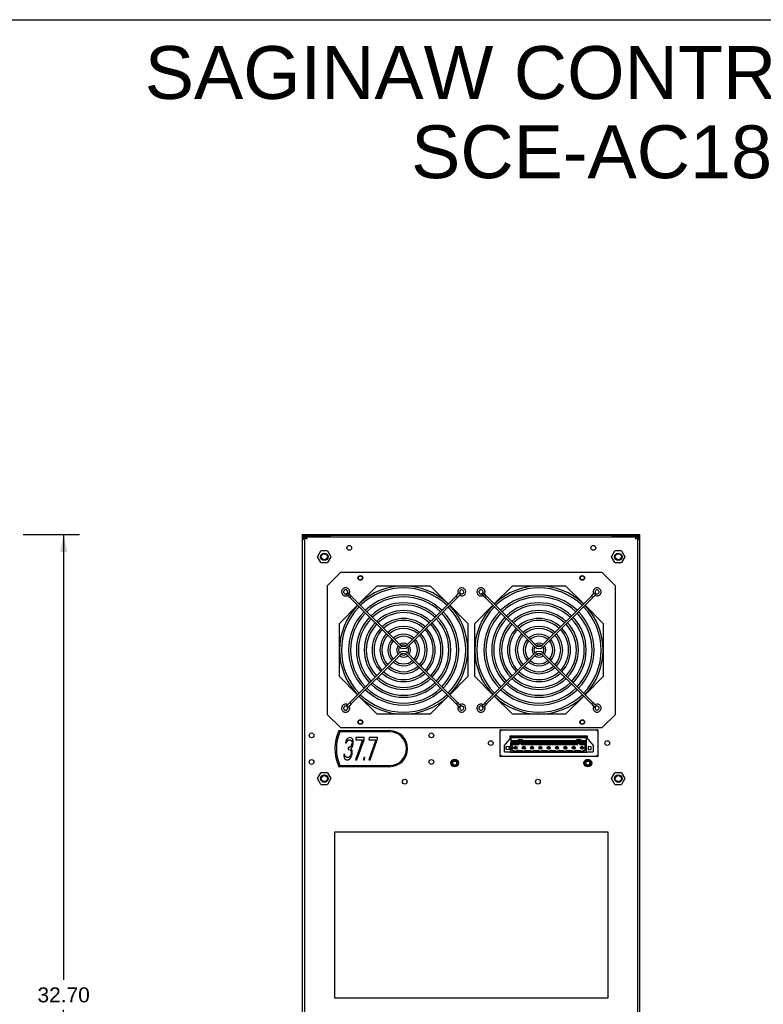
# Model space of a CAD drawing. Header units: inches. Extents: x 0 to 106, y 0 to 69.
# Tile 7 of 8: x 53 to 80, y 34 to 69. Entities that reach past the tile are written whole.
import ezdxf

# ---------------------------------------------------------------- set-up
doc = ezdxf.new("R2010")
doc.units = ezdxf.units.IN
doc.header["$LTSCALE"] = 5.84375
doc.header["$MEASUREMENT"] = 0
doc.layers.get('0').update_dxf_attribs({"linetype": 'CONTINUOUS'})
doc.layers.add('DIMENSIONS', color=7, linetype='CONTINUOUS')
doc.styles.get("Standard").update_dxf_attribs({"font": 'arial.ttf'})
doc.dimstyles.new('DIMSTYLE_1', dxfattribs={"dimtxt": 0.53125, "dimasz": 0.625, "dimexe": 0.09, "dimexo": 0.07, "dimgap": 0.0425, "dimtad": 0, "dimtih": 1, "dimtoh": 1, "dimdec": 1, "dimzin": 4, "dimdsep": 46, "dimtxsty": 'Standard', "dimblk": '_FILLED', "dimblk1": '_FILLED', "dimblk2": '_FILLED', "dimcen": 0.09, "dimadec": 1, "dimazin": 1, "dimtfac": 1, "dimtdec": 3, "dimtofl": 0, "dimtmove": 0, "dimatfit": 3, "dimldrblk": '_FILLED', "dimfxl": 0, "dimtolj": 1, "dimtzin": 4, "dimarcsym": 0})

# ---------------------------------------------------------------- blocks, each defined once
blk = doc.blocks.new('_FILLED')
at = {"color": 0, "linetype": 'ByBlock'}
blk.add_solid([(0, 0), (-1, 0.2), (-1, -0.2)], dxfattribs=at)
blk = doc.blocks.new('*D1')
at = {"layer": 'DIMENSIONS', "color": 2, "linetype": 'Continuous'}
for p, q in [((53.605, 50.481), (54.108, 50.481)), ((54.108, 50.481), (55.599, 50.481)), ((55.037, 50.481), (55.037, 34.671)), ((55.037, 17.798), (55.037, 33.608)), ((53.605, 17.798), (54.108, 17.798)), ((54.108, 17.798), (55.599, 17.798))]:
    blk.add_line(p, q, dxfattribs=at)
at = {"layer": 'DIMENSIONS', "color": 2, "linetype": 'Continuous', "xscale": 0.625, "yscale": 0.625, "zscale": 0.625}
for p, rotation in [((55.037, 50.481), 90), ((55.037, 17.798), 270)]:
    blk.add_blockref('_FILLED', p, dxfattribs=dict(at, rotation=rotation))
at = {"layer": 'DIMENSIONS', "color": 2, "linetype": 'Continuous', "insert": (55.037, 34.405), "char_height": 0.5312, "width": 1.85641, "attachment_point": 2, "line_spacing_factor": 0.9}
blk.add_mtext('32.70', dxfattribs=at)

msp = doc.modelspace()

# ---------------------------------------------------------------- linework, layer by layer
at = {"color": 7, "linetype": 'Continuous'}
for p, q in [((0, 68.75), (106.25, 68.75)), ((63.5183, 17.877), (63.5183, 50.4806)), ((63.5183, 50.4806), (75.4868, 50.4806)), ((75.4868, 50.4413), (63.5183, 50.4413)), ((63.5198, 50.3776), (63.5183, 50.3623)), ((63.5577, 50.3259), (63.5183, 50.3259)), ((63.5243, 50.3923), (63.5198, 50.3776)), ((63.5315, 50.4059), (63.5243, 50.3923)), ((63.5577, 50.3032), (63.5577, 50.3623)), ((63.5971, 17.8377), (63.5968, 50.4411)), ((64.5026, 50.4018), (63.5968, 50.4018)), ((63.5971, 50.3969), (63.6364, 50.3969)), ((63.6378, 50.3837), (63.6364, 50.3969)), ((63.6364, 50.3443), (63.6554, 50.3311)), ((63.6427, 50.3952), (63.6379, 50.3967)), ((63.6379, 50.3967), (75.3673, 50.3967)), ((63.6474, 50.3907), (63.6427, 50.3952)), ((63.6561, 50.3443), (63.6481, 50.3573)), ((63.6554, 50.3311), (63.6758, 50.318)), ((64.5026, 50.3967), (64.5026, 50.4411)), ((74.5026, 50.3967), (74.5026, 50.4411)), ((74.5026, 50.4018), (75.4084, 50.4018)), ((75.3341, 50.3334), (75.3294, 50.318)), ((75.3687, 50.3969), (75.4081, 50.3969)), ((75.4081, 17.8377), (75.4083, 50.4411)), ((75.4239, 50.4395), (75.4087, 50.4411)), ((75.4386, 50.4349), (75.4239, 50.4395)), ((75.4522, 50.4276), (75.4386, 50.4349)), ((75.4475, 50.3032), (75.4475, 50.3623)), ((75.4475, 50.3259), (75.4868, 50.3259)), ((75.4868, 17.877), (75.4868, 50.4806)), ((63.5971, 50.3032), (63.5183, 50.3032)), ((75.4868, 50.3032), (75.4081, 50.3032)), ((64.0497, 49.6881), (64.1679, 49.8928)), ((64.1679, 49.4833), (64.0497, 49.6881)), ((64.4042, 49.8928), (64.1679, 49.8928)), ((64.4042, 49.8928), (64.5224, 49.6881)), ((64.5224, 49.6881), (64.4042, 49.4833)), ((74.4827, 49.6881), (74.6009, 49.8928)), ((74.6009, 49.4833), (74.4827, 49.6881)), ((74.8373, 49.8928), (74.6009, 49.8928)), ((74.8373, 49.8928), (74.9555, 49.6881)), ((74.9555, 49.6881), (74.8373, 49.4833)), ((64.1679, 49.4833), (64.4042, 49.4833)), ((74.6009, 49.4833), (74.8373, 49.4833)), ((64.3845, 48.6617), (64.8569, 49.1342)), ((74.1483, 49.1342), (64.8569, 49.1342)), ((74.1483, 49.1342), (74.6207, 48.6617)), ((64.3845, 48.6617), (64.3845, 44.0948)), ((66.1561, 48.6594), (65.5156, 48.0189)), ((66.1561, 48.6594), (68.0459, 48.6594)), ((68.6864, 48.0189), (68.0459, 48.6594)), ((70.9593, 48.6594), (70.3187, 48.0189)), ((70.9593, 48.6594), (72.849, 48.6594)), ((73.4896, 48.0189), (72.849, 48.6594)), ((74.6207, 44.0948), (74.6207, 48.6617)), ((65.1017, 48.3101), (65.0716, 48.3742)), ((65.1095, 48.4113), (65.1741, 48.3822)), ((65.1281, 48.3076), (65.1772, 48.3587)), ((65.192, 48.2422), (65.1281, 48.3076)), ((65.2421, 48.2923), (65.1772, 48.3587)), ((65.2421, 48.2923), (65.192, 48.2422)), ((65.192, 48.2422), (66.9368, 46.4975)), ((65.2421, 48.2923), (66.9869, 46.5476)), ((67.2151, 46.5476), (68.9599, 48.2923)), ((67.2653, 46.4975), (69.01, 48.2422)), ((68.9599, 48.2923), (69.0257, 48.3568)), ((69.01, 48.2422), (68.9599, 48.2923)), ((69.01, 48.2422), (69.0758, 48.3067)), ((69.0312, 48.3831), (69.0958, 48.4123)), ((69.1039, 48.3101), (69.1323, 48.375)), ((69.9049, 48.3101), (69.8748, 48.3742)), ((69.9126, 48.4113), (69.9772, 48.3822)), ((69.9312, 48.3076), (69.9803, 48.3587)), ((69.9952, 48.2422), (69.9312, 48.3076)), ((70.0453, 48.2923), (69.9803, 48.3587)), ((70.0453, 48.2923), (69.9952, 48.2422)), ((69.9952, 48.2422), (71.7399, 46.4975)), ((70.0453, 48.2923), (71.79, 46.5476)), ((72.0183, 46.5476), (73.763, 48.2923)), ((72.0684, 46.4975), (73.8131, 48.2422)), ((73.763, 48.2923), (73.8289, 48.3568)), ((73.8131, 48.2422), (73.763, 48.2923)), ((73.8131, 48.2422), (73.879, 48.3067)), ((73.8344, 48.3831), (73.899, 48.4123)), ((73.907, 48.3101), (73.9355, 48.375)), ((65.4655, 47.9688), (64.8199, 47.3232)), ((69.3822, 47.3232), (68.7365, 47.9688)), ((70.2686, 47.9688), (69.623, 47.3232)), ((74.1853, 47.3232), (73.5397, 47.9688)), ((64.8199, 45.4334), (64.8199, 47.3232)), ((69.3822, 47.3232), (69.3822, 45.4334)), ((69.623, 45.4334), (69.623, 47.3232)), ((74.1853, 47.3232), (74.1853, 45.4334)), ((65.1919, 44.5144), (66.9367, 46.2592)), ((65.2421, 44.4643), (66.9868, 46.209)), ((67.2152, 46.209), (68.96, 44.4643)), ((67.2654, 46.2592), (69.0101, 44.5144)), ((69.9951, 44.5144), (71.7398, 46.2592)), ((70.0452, 44.4643), (71.7899, 46.209)), ((72.0184, 46.209), (73.7631, 44.4643)), ((72.0685, 46.2592), (73.8132, 44.5144)), ((64.8199, 45.4334), (65.4654, 44.7879)), ((68.7366, 44.7879), (69.3822, 45.4334)), ((69.623, 45.4334), (70.2685, 44.7879)), ((73.5398, 44.7879), (74.1853, 45.4334)), ((65.5155, 44.7378), (66.1561, 44.0971)), ((68.0459, 44.0971), (68.6865, 44.7378)), ((70.3186, 44.7378), (70.9593, 44.0971)), ((72.849, 44.0971), (73.4897, 44.7378)), ((65.0715, 44.3823), (65.0993, 44.4475)), ((65.1919, 44.5144), (65.1269, 44.448)), ((65.2421, 44.4643), (65.1782, 44.3991)), ((65.1919, 44.5144), (65.2421, 44.4643)), ((68.96, 44.4643), (69.0101, 44.5144)), ((68.96, 44.4643), (69.0258, 44.3999)), ((69.0101, 44.5144), (69.0759, 44.45)), ((69.1025, 44.4458), (69.1317, 44.3813)), ((69.8747, 44.3823), (69.9025, 44.4475)), ((69.9951, 44.5144), (69.9301, 44.448)), ((70.0452, 44.4643), (69.9813, 44.3991)), ((69.9951, 44.5144), (70.0452, 44.4643)), ((73.7631, 44.4643), (73.8132, 44.5144)), ((73.7631, 44.4643), (73.829, 44.3999)), ((73.8132, 44.5144), (73.8791, 44.45)), ((73.9056, 44.4458), (73.9348, 44.3813)), ((64.8569, 43.6224), (64.3845, 44.0948)), ((65.1736, 44.3752), (65.1087, 44.3467)), ((68.0459, 44.0971), (66.1561, 44.0971)), ((69.0307, 44.372), (69.0956, 44.3436)), ((69.9768, 44.3752), (69.9119, 44.3467)), ((72.849, 44.0971), (70.9593, 44.0971)), ((73.8338, 44.372), (73.8987, 44.3436)), ((74.6207, 44.0948), (74.1483, 43.6224)), ((64.8032, 43.5168), (66.603, 43.5168)), ((66.603, 43.4774), (64.8427, 43.4774)), ((64.8569, 43.6224), (74.1483, 43.6224)), ((70.5262, 42.6015), (70.5262, 43.5463)), ((70.5262, 43.5463), (73.9908, 43.5463)), ((70.5579, 43.5168), (70.5656, 43.507)), ((70.8845, 43.2402), (70.8845, 43.3377)), ((70.8845, 43.3377), (73.6128, 43.3377)), ((73.6128, 43.3377), (73.6128, 43.2546)), ((73.9908, 43.5463), (73.9908, 42.6015)), ((65.0511, 43.1535), (65.0347, 43.0865)), ((65.0347, 43.0865), (65.0757, 43.0865)), ((65.0921, 43.2205), (65.0511, 43.1535)), ((65.0757, 43.0865), (65.0982, 43.1367)), ((65.129, 43.254), (65.0921, 43.2205)), ((65.0982, 43.1367), (65.127, 43.1702)), ((65.127, 43.1702), (65.17, 43.187)), ((65.1885, 43.2707), (65.129, 43.254)), ((65.17, 43.187), (65.2028, 43.187)), ((65.2049, 43.2707), (65.1885, 43.2707)), ((65.2028, 43.187), (65.2418, 43.1702)), ((65.2603, 43.254), (65.2049, 43.2707)), ((65.2438, 42.9859), (65.2233, 42.9524)), ((65.2418, 43.1702), (65.2623, 43.1367)), ((65.2684, 43.053), (65.2438, 42.9859)), ((65.289, 43.2205), (65.2603, 43.254)), ((65.2623, 43.1367), (65.2725, 43.0865)), ((65.2725, 43.0865), (65.2684, 43.053)), ((65.2704, 42.9357), (65.293, 42.9859)), ((65.3135, 43.1535), (65.289, 43.2205)), ((65.293, 42.9859), (65.3094, 43.053)), ((65.3094, 43.053), (65.3135, 43.0866)), ((65.3135, 43.0866), (65.3135, 43.1535)), ((65.6457, 43.187), (65.3953, 42.4833)), ((65.41, 43.2707), (65.3997, 43.187)), ((65.3997, 43.187), (65.6457, 43.187)), ((65.7052, 43.2707), (65.41, 43.2707)), ((65.4445, 42.4833), (65.695, 43.187)), ((65.695, 43.187), (65.7052, 43.2707)), ((66.1133, 43.187), (65.8628, 42.4833)), ((65.8775, 43.2707), (65.8672, 43.187)), ((65.8672, 43.187), (66.1133, 43.187)), ((66.1728, 43.2707), (65.8775, 43.2707)), ((65.912, 42.4833), (66.1625, 43.187)), ((66.1625, 43.187), (66.1728, 43.2707)), ((70.6837, 42.9952), (70.916, 43.2786)), ((70.6837, 42.7589), (70.6837, 42.9952)), ((70.9042, 42.7589), (70.9042, 43.0896)), ((70.9042, 43.0896), (71.1719, 43.0896)), ((70.9042, 43.0633), (71.1719, 43.0633)), ((70.916, 43.0896), (70.916, 43.3219)), ((70.916, 43.3219), (73.5931, 43.3219)), ((70.916, 43.2983), (73.5931, 43.2983)), ((70.916, 43.2786), (73.5931, 43.2786)), ((70.916, 43.1644), (71.1719, 43.1644)), ((70.916, 43.1172), (71.1719, 43.1172)), ((70.9396, 43.0333), (70.9396, 42.9282)), ((71.2034, 43.0333), (70.9396, 43.0333)), ((70.9396, 43.0227), (71.2034, 43.0227)), ((71.1719, 43.0633), (71.1719, 43.2078)), ((71.1719, 43.2078), (71.3057, 43.2078)), ((71.2034, 43.0227), (71.2034, 43.1802)), ((71.2742, 43.1802), (71.2034, 43.1802)), ((71.2034, 43.1644), (71.2742, 43.1644)), ((71.2034, 43.1172), (71.2742, 43.1172)), ((71.2742, 43.0559), (71.2034, 43.0559)), ((71.2742, 43.0227), (71.2742, 43.1802)), ((73.2782, 43.0333), (71.2742, 43.0333)), ((71.2742, 43.0227), (73.2782, 43.0227)), ((71.3057, 43.2078), (71.3057, 43.0633)), ((71.3057, 43.1644), (73.2467, 43.1644)), ((71.3057, 43.1172), (73.2467, 43.1172)), ((71.3057, 43.0896), (73.2467, 43.0896)), ((71.3057, 43.0633), (73.2467, 43.0633)), ((73.2467, 43.0633), (73.2467, 43.2078)), ((73.2467, 43.2078), (73.3805, 43.2078)), ((73.2782, 43.0227), (73.2782, 43.1802)), ((73.349, 43.1802), (73.2782, 43.1802)), ((73.2782, 43.1644), (73.349, 43.1644)), ((73.2782, 43.1172), (73.349, 43.1172)), ((73.349, 43.0559), (73.2782, 43.0559)), ((73.349, 43.0227), (73.349, 43.1802)), ((73.5459, 43.0333), (73.349, 43.0333)), ((73.349, 43.0227), (73.5459, 43.0227)), ((73.3805, 43.2078), (73.3805, 43.0633)), ((73.3805, 43.1644), (73.5931, 43.1644)), ((73.3805, 43.1172), (73.5931, 43.1172)), ((73.3805, 43.0896), (73.5892, 43.0896)), ((73.3805, 43.0633), (73.5892, 43.0633)), ((73.5459, 42.8219), (73.5459, 43.0333)), ((73.5892, 42.7589), (73.5892, 43.0896)), ((73.5892, 43.0424), (73.5931, 43.0424)), ((73.5892, 43.0267), (73.5931, 43.0267)), ((73.5931, 42.7589), (73.5931, 43.3219)), ((73.5931, 43.2786), (73.8254, 42.9952)), ((73.8254, 42.9952), (73.8254, 42.7589)), ((64.975, 42.6676), (64.9771, 42.6174)), ((65.016, 42.6676), (64.975, 42.6676)), ((65.0201, 42.6341), (65.016, 42.6676)), ((65.1371, 42.9189), (65.1289, 42.8519)), ((65.1289, 42.8519), (65.1617, 42.8519)), ((65.1699, 42.9189), (65.1371, 42.9189)), ((65.1617, 42.8519), (65.2089, 42.8352)), ((65.2233, 42.9524), (65.1699, 42.9189)), ((65.2089, 42.8352), (65.2293, 42.8017)), ((65.2293, 42.6676), (65.217, 42.6341)), ((65.2293, 42.8017), (65.2375, 42.7346)), ((65.2375, 42.7346), (65.2293, 42.6676)), ((65.2314, 42.8854), (65.2704, 42.9357)), ((65.2683, 42.8519), (65.2314, 42.8854)), ((65.2559, 42.6174), (65.2703, 42.6676)), ((65.2785, 42.8017), (65.2683, 42.8519)), ((65.2703, 42.6676), (65.2785, 42.7348)), ((65.2785, 42.7348), (65.2785, 42.8017)), ((70.6837, 42.7589), (73.8254, 42.7589)), ((70.8589, 42.9549), (70.725, 42.9432)), ((70.725, 42.9432), (70.725, 42.8542)), ((70.725, 42.8542), (70.8589, 42.8425)), ((70.8589, 42.8425), (70.8589, 42.9549)), ((70.8845, 42.7393), (70.8845, 42.7589)), ((73.6128, 42.7393), (70.8845, 42.7393)), ((70.9711, 42.9282), (70.9396, 42.9282)), ((70.9396, 42.8889), (70.9396, 42.8219)), ((70.9396, 42.8889), (70.9711, 42.8889)), ((70.9396, 42.8219), (70.9711, 42.8219)), ((70.9711, 42.8889), (70.9711, 42.9282)), ((70.9711, 42.8219), (70.9711, 42.8062)), ((70.9711, 42.8062), (71.0027, 42.8062)), ((71.0498, 42.9282), (71.0498, 42.8889)), ((71.0892, 42.9282), (71.0498, 42.9282)), ((71.0498, 42.8889), (71.0892, 42.8889)), ((71.0892, 42.8889), (71.0892, 42.9282)), ((71.1206, 42.8062), (71.1483, 42.8062)), ((71.1483, 42.8062), (71.1483, 42.8219)), ((71.1483, 42.8219), (71.1719, 42.8219)), ((71.1719, 42.8219), (71.1719, 42.8062)), ((71.1719, 42.8062), (71.298, 42.8062)), ((71.3451, 42.9282), (71.3451, 42.8889)), ((71.3845, 42.9282), (71.3451, 42.9282)), ((71.3451, 42.8889), (71.3845, 42.8889)), ((71.3845, 42.8889), (71.3845, 42.9282)), ((71.4158, 42.8062), (71.4435, 42.8062)), ((71.4435, 42.8062), (71.4435, 42.8219)), ((71.4435, 42.8219), (71.4672, 42.8219)), ((71.4672, 42.8219), (71.4672, 42.8062)), ((71.4672, 42.8062), (71.5933, 42.8062)), ((71.6404, 42.9282), (71.6404, 42.8889)), ((71.6798, 42.9282), (71.6404, 42.9282)), ((71.6404, 42.8889), (71.6798, 42.8889)), ((71.6798, 42.8889), (71.6798, 42.9282)), ((71.7111, 42.8062), (71.7388, 42.8062)), ((71.7388, 42.8062), (71.7388, 42.8219)), ((71.7388, 42.8219), (71.7624, 42.8219)), ((71.7624, 42.8219), (71.7624, 42.8062)), ((71.7624, 42.8062), (71.8885, 42.8062)), ((71.9357, 42.9282), (71.9357, 42.8889)), ((71.975, 42.9282), (71.9357, 42.9282)), ((71.9357, 42.8889), (71.975, 42.8889)), ((71.975, 42.8889), (71.975, 42.9282)), ((72.0064, 42.8062), (72.0341, 42.8062)), ((72.0341, 42.8062), (72.0341, 42.8219)), ((72.0341, 42.8219), (72.0577, 42.8219)), ((72.0577, 42.8219), (72.0577, 42.8062)), ((72.0577, 42.8062), (72.1838, 42.8062)), ((72.2309, 42.9282), (72.2309, 42.8889)), ((72.2703, 42.9282), (72.2309, 42.9282)), ((72.2309, 42.8889), (72.2703, 42.8889)), ((72.2703, 42.8889), (72.2703, 42.9282)), ((72.3017, 42.8062), (72.3294, 42.8062)), ((72.3294, 42.8062), (72.3294, 42.8219)), ((72.3294, 42.8219), (72.353, 42.8219)), ((72.353, 42.8219), (72.353, 42.8062)), ((72.353, 42.8062), (72.4791, 42.8062)), ((72.5262, 42.9282), (72.5262, 42.8889)), ((72.5656, 42.9282), (72.5262, 42.9282)), ((72.5262, 42.8889), (72.5656, 42.8889)), ((72.5656, 42.8889), (72.5656, 42.9282)), ((72.5969, 42.8062), (72.6246, 42.8062)), ((72.6246, 42.8062), (72.6246, 42.8219)), ((72.6246, 42.8219), (72.6483, 42.8219)), ((72.6483, 42.8219), (72.6483, 42.8062)), ((72.6483, 42.8062), (72.7744, 42.8062)), ((72.8215, 42.9282), (72.8215, 42.8889)), ((72.8609, 42.9282), (72.8215, 42.9282)), ((72.8215, 42.8889), (72.8609, 42.8889)), ((72.8609, 42.8889), (72.8609, 42.9282)), ((72.8922, 42.8062), (72.9199, 42.8062)), ((72.9199, 42.8062), (72.9199, 42.8219)), ((72.9199, 42.8219), (72.9435, 42.8219)), ((72.9435, 42.8219), (72.9435, 42.8062)), ((72.9435, 42.8062), (73.0696, 42.8062)), ((73.1168, 42.9282), (73.1168, 42.8889)), ((73.1561, 42.9282), (73.1168, 42.9282)), ((73.1168, 42.8889), (73.1561, 42.8889)), ((73.1561, 42.8889), (73.1561, 42.9282)), ((73.1875, 42.8062), (73.2152, 42.8062)), ((73.2152, 42.8062), (73.2152, 42.8219)), ((73.2152, 42.8219), (73.2388, 42.8219)), ((73.2388, 42.8219), (73.2388, 42.8062)), ((73.2388, 42.8062), (73.3649, 42.8062)), ((73.412, 42.9282), (73.412, 42.8889)), ((73.4514, 42.9282), (73.412, 42.9282)), ((73.412, 42.8889), (73.4514, 42.8889)), ((73.4514, 42.8889), (73.4514, 42.9282)), ((73.4828, 42.8062), (73.5105, 42.8062)), ((73.5105, 42.8062), (73.5105, 42.8219)), ((73.5105, 42.8219), (73.5459, 42.8219)), ((73.6128, 42.7589), (73.6128, 42.7393)), ((73.6502, 42.9549), (73.6502, 42.8425)), ((73.7605, 42.9452), (73.6502, 42.9549)), ((73.6502, 42.8425), (73.7605, 42.8522)), ((73.7605, 42.8522), (73.7605, 42.9452)), ((73.9591, 42.631), (73.9514, 42.6408)), ((64.9771, 42.6174), (64.9873, 42.5671)), ((64.9873, 42.5671), (65.0078, 42.5336)), ((65.0078, 42.5336), (65.0365, 42.5001)), ((65.0324, 42.6006), (65.0201, 42.6341)), ((65.0468, 42.5839), (65.0324, 42.6006)), ((65.0365, 42.5001), (65.0672, 42.4833)), ((65.0857, 42.5671), (65.0468, 42.5839)), ((65.0672, 42.4833), (65.1328, 42.4833)), ((65.1349, 42.5671), (65.0857, 42.5671)), ((65.1328, 42.4833), (65.1677, 42.5001)), ((65.178, 42.5839), (65.1349, 42.5671)), ((65.1677, 42.5001), (65.2046, 42.5336)), ((65.1965, 42.6006), (65.178, 42.5839)), ((65.217, 42.6341), (65.1965, 42.6006)), ((65.2046, 42.5336), (65.2334, 42.5671)), ((65.2334, 42.5671), (65.2559, 42.6174)), ((65.3953, 42.4833), (65.4445, 42.4833)), ((65.6845, 42.5671), (65.6742, 42.4833)), ((65.6742, 42.4833), (65.7152, 42.4833)), ((65.7255, 42.5671), (65.6845, 42.5671)), ((65.7152, 42.4833), (65.7255, 42.5671)), ((65.8628, 42.4833), (65.912, 42.4833)), ((68.8552, 42.4637), (68.7984, 42.3652)), ((68.7984, 42.3652), (68.8552, 42.2668)), ((68.9689, 42.4637), (68.8552, 42.4637)), ((69.0257, 42.3652), (68.9689, 42.4637)), ((68.9689, 42.2668), (69.0257, 42.3652)), ((73.9908, 42.6015), (70.5262, 42.6015)), ((73.5796, 42.4637), (73.5228, 42.3652)), ((73.5228, 42.3652), (73.5796, 42.2668)), ((73.6933, 42.4637), (73.5796, 42.4637)), ((73.7501, 42.3652), (73.6933, 42.4637)), ((73.6933, 42.2668), (73.7501, 42.3652)), ((64.0497, 41.8141), (64.1679, 42.0188)), ((64.4042, 42.0188), (64.1679, 42.0188)), ((64.4042, 42.0188), (64.5224, 41.8141)), ((66.603, 42.2373), (64.8032, 42.2373)), ((64.8427, 42.2767), (66.603, 42.2767)), ((68.8552, 42.2668), (68.9689, 42.2668)), ((73.5796, 42.2668), (73.6933, 42.2668)), ((74.4827, 41.8141), (74.6009, 42.0188)), ((74.8373, 42.0188), (74.6009, 42.0188)), ((74.8373, 42.0188), (74.9555, 41.8141)), ((64.1679, 41.6093), (64.0497, 41.8141)), ((64.1679, 41.6093), (64.4042, 41.6093)), ((64.5224, 41.8141), (64.4042, 41.6093)), ((74.6009, 41.6093), (74.4827, 41.8141)), ((74.6009, 41.6093), (74.8373, 41.6093)), ((74.9555, 41.8141), (74.8373, 41.6093)), ((64.6601, 34.0188), (64.6601, 39.9243)), ((64.6601, 39.9243), (74.3451, 39.9243)), ((74.3451, 39.9243), (74.3451, 34.0188)), ((74.3451, 34.0188), (64.6601, 34.0188))]:
    msp.add_line(p, q, dxfattribs=at)
for points in [[(63.5666, 50.4349), (63.5531, 50.4276), (63.5412, 50.4178), (63.5315, 50.4059)], [(63.5577, 50.3623), (63.559, 50.3724), (63.5629, 50.3819), (63.5691, 50.3901), (63.5772, 50.3964)], [(63.5964, 50.4411), (63.5812, 50.4395), (63.5666, 50.4349)], [(63.5772, 50.3964), (63.5866, 50.4004), (63.5968, 50.4018)], [(63.5971, 50.3969), (63.5998, 50.3837), (63.6076, 50.3706)], [(63.6076, 50.3706), (63.6201, 50.3574), (63.6364, 50.3443)], [(63.6379, 50.3967), (63.6377, 50.3967), (63.6374, 50.3967), (63.6372, 50.3967), (63.6369, 50.3967), (63.6367, 50.3966), (63.6364, 50.3966)], [(63.648, 50.3574), (63.6417, 50.3706), (63.6378, 50.3837)], [(63.6663, 50.3481), (63.6616, 50.3617), (63.6569, 50.3737), (63.6521, 50.3835), (63.6474, 50.3907)], [(63.6525, 50.3501), (63.6569, 50.3458), (63.6633, 50.3376), (63.6696, 50.3281)], [(63.6758, 50.318), (63.6656, 50.3311), (63.6561, 50.3443)], [(63.6758, 50.318), (63.6711, 50.3334), (63.6663, 50.3481)], [(75.3294, 50.318), (75.3358, 50.3285), (75.3423, 50.3381), (75.3485, 50.3461), (75.3527, 50.3501)], [(75.3294, 50.318), (75.3497, 50.3311), (75.3687, 50.3443)], [(75.3436, 50.3617), (75.3388, 50.3481), (75.3341, 50.3334)], [(75.3572, 50.3574), (75.349, 50.3443), (75.3395, 50.3311)], [(75.3673, 50.3967), (75.3625, 50.3952), (75.3578, 50.3907), (75.353, 50.3835), (75.3483, 50.3737), (75.3436, 50.3617)], [(75.3687, 50.3969), (75.3674, 50.3837), (75.3635, 50.3706), (75.3572, 50.3574)], [(75.3687, 50.3966), (75.3685, 50.3966), (75.3682, 50.3967), (75.368, 50.3967), (75.3677, 50.3967), (75.3675, 50.3967), (75.3673, 50.3967)], [(75.3687, 50.3443), (75.385, 50.3574), (75.3975, 50.3706)], [(75.3975, 50.3706), (75.4054, 50.3837), (75.4081, 50.3969)], [(75.4084, 50.4018), (75.4185, 50.4004), (75.4279, 50.3964), (75.436, 50.3901), (75.4422, 50.382), (75.4461, 50.3725), (75.4475, 50.3623)], [(75.4809, 50.3923), (75.4737, 50.4058), (75.464, 50.4177), (75.4522, 50.4276)], [(75.4868, 50.3623), (75.4853, 50.3775), (75.4809, 50.3923)], [(65.1741, 48.3822), (65.1804, 48.399), (65.1847, 48.4166), (65.1866, 48.4346), (65.1863, 48.4527), (65.1838, 48.4706), (65.179, 48.488), (65.172, 48.5047), (65.1631, 48.5204), (65.1522, 48.5348), (65.1396, 48.5478), (65.1254, 48.559), (65.11, 48.5684), (65.0935, 48.5758), (65.0762, 48.5811), (65.0584, 48.5842), (65.0404, 48.5849), (65.0224, 48.5835), (65.0047, 48.5797), (64.9876, 48.5738), (64.9714, 48.5658), (64.9563, 48.5558), (64.9426, 48.544), (64.9305, 48.5306), (64.9202, 48.5158), (64.9118, 48.4997)], [(69.9772, 48.3822), (69.9836, 48.399), (69.9878, 48.4166), (69.9898, 48.4346), (69.9895, 48.4527), (69.9869, 48.4706), (69.9821, 48.488), (69.9752, 48.5047), (69.9662, 48.5204), (69.9553, 48.5348), (69.9427, 48.5478), (69.9286, 48.559), (69.9132, 48.5684), (69.8967, 48.5758), (69.8794, 48.5811), (69.8616, 48.5842), (69.8435, 48.5849), (69.8255, 48.5835), (69.8078, 48.5797), (69.7908, 48.5738), (69.7746, 48.5658), (69.7595, 48.5558), (69.7458, 48.544), (69.7337, 48.5306), (69.7234, 48.5158), (69.715, 48.4997)], [(64.9118, 48.4997), (64.9055, 48.4827), (64.9014, 48.465), (64.8995, 48.447), (64.8999, 48.4289), (64.9026, 48.4109), (64.9076, 48.3935), (64.9146, 48.3769), (64.9238, 48.3612), (64.9348, 48.3469), (64.9475, 48.334), (64.9617, 48.3228), (64.9772, 48.3136), (64.9938, 48.3063), (65.0113, 48.3011), (65.0293, 48.2982), (65.0476, 48.2977), (65.0657, 48.2994), (65.0838, 48.3035), (65.1017, 48.3101)], [(64.9745, 48.4657), (64.9716, 48.4554), (64.9703, 48.4448), (64.9706, 48.4341), (64.9724, 48.4236), (64.9758, 48.4134), (64.9806, 48.4039), (64.9867, 48.3952), (64.994, 48.3874), (65.0024, 48.3808), (65.0117, 48.3756), (65.0215, 48.3717), (65.0317, 48.3693), (65.0421, 48.3684), (65.0525, 48.3691), (65.0625, 48.3711), (65.0716, 48.3742)], [(65.1095, 48.4113), (65.1131, 48.4213), (65.1153, 48.4317), (65.1159, 48.4424), (65.115, 48.453), (65.1125, 48.4634), (65.1085, 48.4733), (65.1031, 48.4825), (65.0965, 48.4908), (65.0887, 48.4981), (65.0799, 48.5041), (65.0703, 48.5088), (65.0602, 48.5121), (65.0497, 48.5138), (65.039, 48.514), (65.0285, 48.5126), (65.0182, 48.5097), (65.0085, 48.5054), (64.9995, 48.4996), (64.9914, 48.4926), (64.9845, 48.4845), (64.9788, 48.4755), (64.9745, 48.4657)], [(65.0716, 48.3742), (65.0812, 48.3783), (65.0916, 48.3813), (65.1027, 48.3832), (65.1139, 48.3838), (65.125, 48.383), (65.1361, 48.381), (65.1469, 48.3775), (65.1572, 48.3729), (65.1672, 48.3667), (65.1772, 48.3587)], [(65.1017, 48.3101), (65.106, 48.3119), (65.1096, 48.3127), (65.1132, 48.3129), (65.1168, 48.3126), (65.1202, 48.3118), (65.1234, 48.3106), (65.1262, 48.3089), (65.1281, 48.3076)], [(69.715, 48.4997), (69.7087, 48.4827), (69.7045, 48.465), (69.7027, 48.447), (69.7031, 48.4289), (69.7058, 48.4109), (69.7107, 48.3935), (69.7178, 48.3769), (69.7269, 48.3612), (69.7379, 48.3469), (69.7506, 48.334), (69.7649, 48.3228), (69.7804, 48.3136), (69.797, 48.3063), (69.8145, 48.3011), (69.8325, 48.2982), (69.8507, 48.2977), (69.8689, 48.2994), (69.887, 48.3035), (69.9049, 48.3101)], [(69.7776, 48.4657), (69.7748, 48.4554), (69.7735, 48.4448), (69.7738, 48.4341), (69.7756, 48.4236), (69.7789, 48.4134), (69.7837, 48.4039), (69.7899, 48.3952), (69.7972, 48.3874), (69.8056, 48.3808), (69.8148, 48.3756), (69.8246, 48.3717), (69.8349, 48.3693), (69.8452, 48.3684), (69.8557, 48.3691), (69.8657, 48.3711), (69.8748, 48.3742)], [(69.9126, 48.4113), (69.9163, 48.4213), (69.9185, 48.4317), (69.9191, 48.4424), (69.9181, 48.453), (69.9156, 48.4634), (69.9117, 48.4733), (69.9063, 48.4825), (69.8996, 48.4908), (69.8918, 48.4981), (69.8831, 48.5041), (69.8735, 48.5088), (69.8633, 48.5121), (69.8528, 48.5138), (69.8422, 48.514), (69.8316, 48.5126), (69.8214, 48.5097), (69.8116, 48.5054), (69.8027, 48.4996), (69.7946, 48.4926), (69.7877, 48.4845), (69.782, 48.4755), (69.7776, 48.4657)], [(69.8748, 48.3742), (69.8843, 48.3783), (69.8947, 48.3813), (69.9058, 48.3832), (69.917, 48.3838), (69.9282, 48.383), (69.9392, 48.381), (69.95, 48.3775), (69.9603, 48.3729), (69.9704, 48.3667), (69.9803, 48.3587)], [(69.9049, 48.3101), (69.9091, 48.3119), (69.9128, 48.3127), (69.9164, 48.3129), (69.9199, 48.3126), (69.9233, 48.3118), (69.9265, 48.3106), (69.9294, 48.3089), (69.9312, 48.3076)], [(65.0993, 44.4475), (65.0822, 44.4535), (65.0645, 44.4574), (65.0465, 44.4589), (65.0284, 44.4582), (65.0105, 44.4553), (64.9931, 44.45), (64.9765, 44.4427), (64.961, 44.4333), (64.9468, 44.422), (64.9341, 44.409), (64.9231, 44.3945), (64.9141, 44.3788), (64.9071, 44.362), (64.9023, 44.3445), (64.8997, 44.3266), (64.8995, 44.3084), (64.9015, 44.2904), (64.9057, 44.2728), (64.9122, 44.2558), (64.9207, 44.2398), (64.9312, 44.225), (64.9435, 44.2116), (64.9574, 44.1999), (64.9726, 44.19), (64.9889, 44.1822)], [(65.0715, 44.3823), (65.0615, 44.3857), (65.0511, 44.3877), (65.0405, 44.3881), (65.03, 44.387), (65.0197, 44.3843), (65.01, 44.3802), (65.0009, 44.3747), (64.9927, 44.368), (64.9856, 44.3601), (64.9797, 44.3513), (64.9751, 44.3417), (64.972, 44.3316), (64.9704, 44.3211), (64.9703, 44.3105), (64.9718, 44.3), (64.9748, 44.2898), (64.9792, 44.2802), (64.985, 44.2713), (64.992, 44.2633), (65.0001, 44.2564), (65.0091, 44.2508), (65.0188, 44.2466)], [(65.1087, 44.3467), (65.1042, 44.3602), (65.1018, 44.3736), (65.1014, 44.3871), (65.1029, 44.4006), (65.1063, 44.4136), (65.1115, 44.426), (65.1183, 44.4374), (65.1269, 44.448)], [(65.1736, 44.3752), (65.1729, 44.3776), (65.1723, 44.3806), (65.1722, 44.3839), (65.1725, 44.3872), (65.1733, 44.3905), (65.1745, 44.3937), (65.1763, 44.3966), (65.1782, 44.3991)], [(69.9025, 44.4475), (69.8854, 44.4535), (69.8677, 44.4574), (69.8496, 44.4589), (69.8315, 44.4582), (69.8136, 44.4553), (69.7963, 44.45), (69.7797, 44.4427), (69.7641, 44.4333), (69.7499, 44.422), (69.7372, 44.409), (69.7263, 44.3945), (69.7172, 44.3788), (69.7103, 44.362), (69.7055, 44.3445), (69.7029, 44.3266), (69.7026, 44.3084), (69.7046, 44.2904), (69.7089, 44.2728), (69.7153, 44.2558), (69.7239, 44.2398), (69.7344, 44.225), (69.7466, 44.2116), (69.7605, 44.1999), (69.7757, 44.19), (69.792, 44.1822)], [(69.8747, 44.3823), (69.8647, 44.3857), (69.8543, 44.3877), (69.8437, 44.3881), (69.8332, 44.387), (69.8229, 44.3843), (69.8131, 44.3802), (69.804, 44.3747), (69.7958, 44.368), (69.7887, 44.3601), (69.7828, 44.3513), (69.7783, 44.3417), (69.7752, 44.3316), (69.7735, 44.3211), (69.7735, 44.3105), (69.7749, 44.3), (69.7779, 44.2898), (69.7824, 44.2802), (69.7881, 44.2713), (69.7951, 44.2633), (69.8032, 44.2564), (69.8122, 44.2508), (69.8219, 44.2466)], [(69.9119, 44.3467), (69.9074, 44.3602), (69.905, 44.3736), (69.9045, 44.3871), (69.906, 44.4006), (69.9094, 44.4136), (69.9146, 44.426), (69.9215, 44.4374), (69.9301, 44.448)], [(69.9768, 44.3752), (69.976, 44.3776), (69.9755, 44.3806), (69.9753, 44.3839), (69.9756, 44.3872), (69.9764, 44.3905), (69.9777, 44.3937), (69.9794, 44.3966), (69.9813, 44.3991)], [(64.9889, 44.1822), (65.0061, 44.1764), (65.0239, 44.1729), (65.0419, 44.1716), (65.06, 44.1726), (65.0779, 44.1759), (65.0952, 44.1814), (65.1116, 44.189), (65.127, 44.1987), (65.141, 44.2102), (65.1535, 44.2234), (65.1642, 44.2381), (65.173, 44.2539), (65.1796, 44.2708), (65.1841, 44.2883), (65.1864, 44.3061), (65.1864, 44.3241), (65.1842, 44.3419), (65.1799, 44.359), (65.1736, 44.3752)], [(65.0188, 44.2466), (65.029, 44.2438), (65.0395, 44.2425), (65.0501, 44.2428), (65.0606, 44.2446), (65.0706, 44.2479), (65.0801, 44.2526), (65.0888, 44.2587), (65.0966, 44.2659), (65.1032, 44.2742), (65.1085, 44.2834), (65.1124, 44.2933), (65.1149, 44.3037), (65.1158, 44.3145), (65.1152, 44.3253), (65.1128, 44.336), (65.1087, 44.3467)], [(69.792, 44.1822), (69.8092, 44.1764), (69.827, 44.1729), (69.8451, 44.1716), (69.8632, 44.1726), (69.881, 44.1759), (69.8983, 44.1814), (69.9148, 44.189), (69.9301, 44.1987), (69.9442, 44.2102), (69.9566, 44.2234), (69.9673, 44.2381), (69.9761, 44.2539), (69.9828, 44.2708), (69.9873, 44.2883), (69.9896, 44.3061), (69.9896, 44.3241), (69.9873, 44.3419), (69.9831, 44.359), (69.9768, 44.3752)], [(69.8219, 44.2466), (69.8321, 44.2438), (69.8427, 44.2425), (69.8533, 44.2428), (69.8637, 44.2446), (69.8738, 44.2479), (69.8833, 44.2526), (69.892, 44.2587), (69.8997, 44.2659), (69.9063, 44.2742), (69.9116, 44.2834), (69.9156, 44.2933), (69.9181, 44.3037), (69.919, 44.3145), (69.9183, 44.3253), (69.9159, 44.336), (69.9119, 44.3467)], [(70.5459, 43.5348), (70.542, 43.5388), (70.538, 43.542), (70.5341, 43.5444), (70.5301, 43.5459), (70.5262, 43.5463)], [(70.5428, 43.5379), (70.5437, 43.5365), (70.5505, 43.5267), (70.5579, 43.5168)], [(70.5656, 43.507), (70.5616, 43.5131), (70.5577, 43.5191), (70.5538, 43.5248), (70.5498, 43.5301), (70.5459, 43.5348)], [(73.975, 43.5388), (73.9711, 43.5348), (73.9672, 43.5301), (73.9632, 43.5248), (73.9593, 43.5191), (73.9553, 43.5131), (73.9514, 43.507)], [(73.9514, 43.507), (73.9591, 43.5168), (73.9665, 43.5267), (73.9733, 43.5365), (73.9741, 43.5379)], [(73.9908, 43.5463), (73.9868, 43.5459), (73.9829, 43.5444), (73.979, 43.542), (73.975, 43.5388)], [(70.542, 42.609), (70.5459, 42.613), (70.5498, 42.6177), (70.5538, 42.623), (70.5577, 42.6287), (70.5616, 42.6347), (70.5656, 42.6408)], [(70.5656, 42.6408), (70.5579, 42.631), (70.5505, 42.6211), (70.5437, 42.6113), (70.5428, 42.6099)], [(73.9514, 42.6408), (73.9553, 42.6347), (73.9593, 42.6287), (73.9632, 42.623), (73.9672, 42.6177), (73.9711, 42.613)], [(70.5262, 42.6015), (70.5301, 42.6019), (70.5341, 42.6034), (70.538, 42.6057), (70.542, 42.609)], [(73.9741, 42.6099), (73.9733, 42.6113), (73.9665, 42.6211), (73.9591, 42.631)], [(73.9711, 42.613), (73.975, 42.609), (73.979, 42.6057), (73.9829, 42.6034), (73.9868, 42.6019), (73.9908, 42.6015)]]:
    msp.add_lwpolyline(points, dxfattribs=at)
for centre, radius in [((65.1719, 50.0054), 0.0846), ((73.8333, 50.0054), 0.0846), ((64.286, 49.6881), 0.1319), ((64.286, 49.6881), 0.1181), ((64.286, 49.6881), 0.1083), ((74.7191, 49.6881), 0.1319), ((74.7191, 49.6881), 0.1181), ((74.7191, 49.6881), 0.1083), ((65.5656, 48.9373), 0.0846), ((65.5656, 48.9373), 0.0787), ((65.5656, 48.9373), 0.0709), ((73.4396, 48.9373), 0.0846), ((73.4396, 48.9373), 0.0787), ((73.4396, 48.9373), 0.0709), ((65.5656, 43.8192), 0.0846), ((65.5656, 43.8192), 0.0787), ((65.5656, 43.8192), 0.0709), ((73.4396, 43.8192), 0.0846), ((73.4396, 43.8192), 0.0787), ((73.4396, 43.8192), 0.0709), ((63.8333, 43.3495), 0.0846), ((68.0853, 43.3495), 0.0846), ((70.1916, 43.0739), 0.0846), ((74.3254, 43.0739), 0.0846), ((71.0695, 42.9085), 0.0551), ((71.3648, 42.9085), 0.0551), ((71.6601, 42.9085), 0.0551), ((71.9553, 42.9085), 0.0551), ((72.2506, 42.9085), 0.0551), ((72.5459, 42.9085), 0.0551), ((72.8412, 42.9085), 0.0551), ((73.1364, 42.9085), 0.0551), ((73.4317, 42.9085), 0.0551), ((63.8333, 42.4046), 0.0846), ((68.0853, 42.4046), 0.0846), ((68.912, 42.3652), 0.1378), ((68.912, 42.3652), 0.0787), ((68.912, 42.3652), 0.0709), ((73.6364, 42.3652), 0.1378), ((73.6364, 42.3652), 0.0787), ((73.6364, 42.3652), 0.0709), ((64.286, 41.8141), 0.1319), ((74.7191, 41.8141), 0.1319), ((64.286, 41.8141), 0.1181), ((64.286, 41.8141), 0.1083), ((67.1404, 41.7058), 0.0846), ((71.8648, 41.7058), 0.0846), ((74.7191, 41.8141), 0.1181), ((74.7191, 41.8141), 0.1083)]:
    msp.add_circle(centre, radius, dxfattribs=at)
for centre, radius, start, end in [((67.101, 46.3783), 2.2756, 45.98271, 134.01729), ((67.101, 46.3783), 2.2047, 46.0143, 133.9857), ((69.1626, 48.4413), 0.1437, 245.86791, 203.87691), ((71.9042, 46.3783), 2.2756, 45.98271, 134.01729), ((71.9042, 46.3783), 2.2047, 46.0143, 133.9857), ((73.9658, 48.4413), 0.1437, 245.86791, 203.87691), ((65.042, 48.4373), 0.0846, 320.40151, 338.33028), ((67.101, 46.3783), 1.9535, 46.14472, 133.85528), ((67.101, 46.3783), 1.8827, 46.1878, 133.8122), ((69.0095, 48.3739), 0.0236, 313.48776, 22.82046), ((69.0095, 48.3739), 0.0945, 314.62192, 23.9546), ((69.1626, 48.4413), 0.0728, 245.42447, 203.43347), ((69.1679, 48.4373), 0.0846, 220.29496, 241.15673), ((69.8451, 48.4373), 0.0846, 320.40151, 338.33028), ((71.9042, 46.3783), 1.9535, 46.14472, 133.85528), ((71.9042, 46.3783), 1.8827, 46.1878, 133.8122), ((73.8126, 48.3739), 0.0236, 313.48776, 22.82046), ((73.8126, 48.3739), 0.0945, 314.62192, 23.9546), ((73.9658, 48.4413), 0.0728, 245.42447, 203.43347), ((73.9711, 48.4373), 0.0846, 220.29496, 241.15673), ((67.101, 46.3783), 2.2756, 135.80193, 224.19483), ((67.101, 46.3783), 2.2047, 135.82771, 224.16894), ((67.101, 46.3783), 1.6752, 46.33492, 133.66508), ((67.101, 46.3783), 1.6043, 46.39389, 133.60611), ((67.101, 46.3783), 2.2047, 315.83106, 44.17229), ((67.101, 46.3783), 2.2756, 315.80517, 44.19807), ((71.9042, 46.3783), 2.2756, 135.80193, 224.19483), ((71.9042, 46.3783), 2.2047, 135.82771, 224.16894), ((71.9042, 46.3783), 1.6752, 46.33492, 133.66508), ((71.9042, 46.3783), 1.6043, 46.39389, 133.60611), ((71.9042, 46.3783), 2.2047, 315.83106, 44.17229), ((71.9042, 46.3783), 2.2756, 315.80517, 44.19807), ((67.101, 46.3783), 1.9535, 135.93413, 224.06209), ((67.101, 46.3783), 1.8827, 135.96929, 224.02679), ((67.101, 46.3783), 1.6752, 136.08934, 223.90625), ((67.101, 46.3783), 1.3969, 46.60093, 133.39907), ((67.101, 46.3783), 1.326, 46.68649, 133.31351), ((67.101, 46.3783), 1.6752, 316.09375, 43.91066), ((67.101, 46.3783), 1.8827, 315.97321, 44.03071), ((67.101, 46.3783), 1.9535, 315.93791, 44.06587), ((71.9042, 46.3783), 1.9535, 135.93413, 224.06209), ((71.9042, 46.3783), 1.8827, 135.96929, 224.02679), ((71.9042, 46.3783), 1.6752, 136.08934, 223.90625), ((71.9042, 46.3783), 1.3969, 46.60093, 133.39907), ((71.9042, 46.3783), 1.326, 46.68649, 133.31351), ((71.9042, 46.3783), 1.6752, 316.09375, 43.91066), ((71.9042, 46.3783), 1.8827, 315.97321, 44.03071), ((71.9042, 46.3783), 1.9535, 315.93791, 44.06587), ((67.101, 46.3783), 1.6043, 136.13746, 223.85794), ((67.101, 46.3783), 1.3969, 136.30642, 223.6883), ((67.101, 46.3783), 1.326, 136.37624, 223.6182), ((67.101, 46.3783), 1.1185, 46.99943, 133.00057), ((67.101, 46.3783), 1.0476, 47.13498, 132.86502), ((67.101, 46.3783), 0.8402, 47.66335, 132.33665), ((67.101, 46.3783), 1.326, 316.3818, 43.62376), ((67.101, 46.3783), 1.3969, 316.3117, 43.69358), ((67.101, 46.3783), 1.6043, 316.14206, 43.86254), ((71.9042, 46.3783), 1.6043, 136.13746, 223.85794), ((71.9042, 46.3783), 1.3969, 136.30642, 223.6883), ((71.9042, 46.3783), 1.326, 136.37624, 223.6182), ((71.9042, 46.3783), 1.1185, 46.99943, 133.00057), ((71.9042, 46.3783), 1.0476, 47.13498, 132.86502), ((71.9042, 46.3783), 0.8402, 47.66335, 132.33665), ((71.9042, 46.3783), 1.326, 316.3818, 43.62376), ((71.9042, 46.3783), 1.3969, 316.3117, 43.69358), ((71.9042, 46.3783), 1.6043, 316.14206, 43.86254), ((67.101, 46.3783), 1.1185, 136.63152, 223.36188), ((67.101, 46.3783), 1.0476, 136.74189, 223.25107), ((67.101, 46.3783), 0.8402, 137.17256, 222.81864), ((67.101, 46.3783), 0.7693, 137.37311, 222.61727), ((67.101, 46.3783), 0.7693, 47.90912, 132.09088), ((67.101, 46.3783), 0.5618, 48.98517, 131.01483), ((67.101, 46.3783), 0.4909, 49.56107, 130.43893), ((67.101, 46.3783), 0.7693, 317.38273, 42.62689), ((67.101, 46.3783), 0.8402, 317.18136, 42.82744), ((67.101, 46.3783), 1.0476, 316.74893, 43.25811), ((67.101, 46.3783), 1.1185, 316.63812, 43.36848), ((71.9042, 46.3783), 1.1185, 136.63152, 223.36188), ((71.9042, 46.3783), 1.0476, 136.74189, 223.25107), ((71.9042, 46.3783), 0.8402, 137.17256, 222.81864), ((71.9042, 46.3783), 0.7693, 137.37311, 222.61727), ((71.9042, 46.3783), 0.7693, 47.90912, 132.09088), ((71.9042, 46.3783), 0.5618, 48.98517, 131.01483), ((71.9042, 46.3783), 0.4909, 49.56107, 130.43893), ((71.9042, 46.3783), 0.7693, 317.38273, 42.62689), ((71.9042, 46.3783), 0.8402, 317.18136, 42.82744), ((71.9042, 46.3783), 1.0476, 316.74893, 43.25811), ((71.9042, 46.3783), 1.1185, 316.63812, 43.36848), ((67.101, 46.3783), 0.5618, 138.2512, 221.73563), ((67.101, 46.3783), 0.4909, 138.72116, 221.26377), ((67.101, 46.3783), 0.248, 142.3806, 217.58936), ((67.101, 46.3783), 0.1772, 144.87936, 215.07886), ((67.101, 46.6617), 0.2323, 225, 315), ((67.101, 46.3783), 0.248, 54.05479, 125.94521), ((67.101, 46.6617), 0.1614, 225, 315), ((67.101, 46.3783), 0.1772, 58.65138, 121.34862), ((67.101, 46.3783), 0.1772, 324.92114, 35.12064), ((67.101, 46.3783), 0.248, 322.41064, 37.6194), ((67.101, 46.3783), 0.4909, 318.73623, 41.27884), ((67.101, 46.3783), 0.5618, 318.26437, 41.7488), ((71.9042, 46.3783), 0.5618, 138.2512, 221.73563), ((71.9042, 46.3783), 0.4909, 138.72116, 221.26377), ((71.9042, 46.3783), 0.248, 142.3806, 217.58936), ((71.9042, 46.3783), 0.1772, 144.87936, 215.07886), ((71.9042, 46.6617), 0.2323, 225, 315), ((71.9042, 46.3783), 0.248, 54.05479, 125.94521), ((71.9042, 46.6617), 0.1614, 225, 315), ((71.9042, 46.3783), 0.1772, 58.65138, 121.34862), ((71.9042, 46.3783), 0.1772, 324.92114, 35.12064), ((71.9042, 46.3783), 0.248, 322.41064, 37.6194), ((71.9042, 46.3783), 0.4909, 318.73623, 41.27884), ((71.9042, 46.3783), 0.5618, 318.26437, 41.7488), ((67.101, 46.0948), 0.2324, 45, 135), ((67.101, 46.3783), 0.248, 234.02475, 305.97525), ((67.101, 46.0948), 0.1615, 45, 135), ((67.101, 46.3783), 0.1772, 238.60635, 301.39365), ((71.9042, 46.0948), 0.2324, 45, 135), ((71.9042, 46.3783), 0.248, 234.02475, 305.97525), ((71.9042, 46.0948), 0.1615, 45, 135), ((71.9042, 46.3783), 0.1772, 238.60635, 301.39365), ((67.101, 46.3783), 0.7693, 227.8995, 312.1005), ((67.101, 46.3783), 0.5618, 228.972, 311.028), ((67.101, 46.3783), 0.4909, 229.546, 310.454), ((71.9042, 46.3783), 0.7693, 227.8995, 312.1005), ((71.9042, 46.3783), 0.5618, 228.972, 311.028), ((71.9042, 46.3783), 0.4909, 229.546, 310.454), ((67.101, 46.3783), 1.1185, 226.99281, 313.00719), ((67.101, 46.3783), 1.0476, 227.12792, 312.87208), ((67.101, 46.3783), 0.8402, 227.65455, 312.34545), ((71.9042, 46.3783), 1.1185, 226.99281, 313.00719), ((71.9042, 46.3783), 1.0476, 227.12792, 312.87208), ((71.9042, 46.3783), 0.8402, 227.65455, 312.34545), ((67.101, 46.3783), 1.6752, 226.33051, 313.66949), ((67.101, 46.3783), 1.6043, 226.38928, 313.61072), ((67.101, 46.3783), 1.3969, 226.59564, 313.40436), ((67.101, 46.3783), 1.326, 226.68092, 313.31908), ((71.9042, 46.3783), 1.6752, 226.33051, 313.66949), ((71.9042, 46.3783), 1.6043, 226.38928, 313.61072), ((71.9042, 46.3783), 1.3969, 226.59564, 313.40436), ((71.9042, 46.3783), 1.326, 226.68092, 313.31908), ((67.101, 46.3783), 2.2756, 225.97947, 314.02053), ((67.101, 46.3783), 2.2047, 226.01095, 313.98905), ((67.101, 46.3783), 1.9535, 226.14094, 313.85906), ((67.101, 46.3783), 1.8827, 226.18388, 313.81612), ((71.9042, 46.3783), 2.2756, 225.97947, 314.02053), ((71.9042, 46.3783), 2.2047, 226.01095, 313.98905), ((71.9042, 46.3783), 1.9535, 226.14094, 313.85906), ((71.9042, 46.3783), 1.8827, 226.18388, 313.81612), ((65.042, 44.3114), 0.0846, 44.16381, 67.28908), ((69.1627, 44.3154), 0.1437, 156.77946, 114.78846), ((69.0922, 44.4671), 0.0945, 225.37808, 294.71076), ((69.0922, 44.4671), 0.0236, 226.51224, 295.84492), ((69.1627, 44.3154), 0.0728, 157.2229, 115.2319), ((69.8451, 44.3114), 0.0846, 44.16381, 67.28908), ((73.9659, 44.3154), 0.1437, 156.77946, 114.78846), ((73.8953, 44.4671), 0.0945, 225.37808, 294.71076), ((73.8953, 44.4671), 0.0236, 226.51224, 295.84492), ((73.9659, 44.3154), 0.0728, 157.2229, 115.2319), ((69.1679, 44.3114), 0.0846, 131.22033, 156.05275), ((73.9711, 44.3114), 0.0846, 131.22033, 156.05275), ((66.1925, 42.877), 1.5295, 155.27424, 204.72576), ((66.1925, 42.877), 1.4773, 156.01992, 203.98008), ((66.603, 42.877), 0.6398, 270, 90), ((66.603, 42.877), 0.6004, 270, 90), ((70.792, 42.8987), 0.063, 132.05399, 227.95372), ((70.792, 42.8987), 0.063, 302.06681, 57.93561), ((71.0616, 42.9085), 0.1181, 240.07357, 299.92643), ((71.3569, 42.9085), 0.1181, 240.07357, 299.92643), ((71.6522, 42.9085), 0.1181, 240.07357, 299.92643), ((71.9475, 42.9085), 0.1181, 240.07357, 299.92643), ((72.2427, 42.9085), 0.1181, 240.07357, 299.92643), ((72.538, 42.9085), 0.1181, 240.07357, 299.92643), ((72.8333, 42.9085), 0.1181, 240.07357, 299.92643), ((73.1286, 42.9085), 0.1181, 240.07357, 299.92643), ((73.4238, 42.9085), 0.1181, 240.07357, 299.92643), ((73.7053, 42.8987), 0.063, 120.47305, 151.2269), ((73.7053, 42.8987), 0.063, 208.76749, 239.51535), ((73.7053, 42.8987), 0.063, 28.76749, 49.57329), ((73.7053, 42.8987), 0.063, 310.4173, 331.2269)]:
    msp.add_arc(centre, radius, start, end, dxfattribs=at)

# ---------------------------------------------------------------- texts
at = {"layer": 'DIMENSIONS', "color": 2, "linetype": 'Continuous', "insert": (81.6346, 67.8124), "char_height": 1.875, "width": 47.355948, "attachment_point": 2, "line_spacing_factor": 0.9}
msp.add_mtext('SAGINAW CONTROL & ENGINEERING\\PSCE-AC1870B120VSS6', dxfattribs=at)

# ---------------------------------------------------------------- dimensions: what is measured, and where the dimension line sits
at = {"layer": 'DIMENSIONS', "color": 2, "linetype": 'Continuous'}
dim = msp.add_linear_dim(base=(55.0365, 50.4806), p1=(53.5352, 17.7983), p2=(53.5352, 50.4806), angle=90, text='32.70', dimstyle='DIMSTYLE_1', dxfattribs=at)
dim.commit()
dim.dimension.update_dxf_attribs({"geometry": '*D1', "text_midpoint": (55.0354, 34.1365), "dimtype": 160})

doc.saveas('drawing.dxf')
